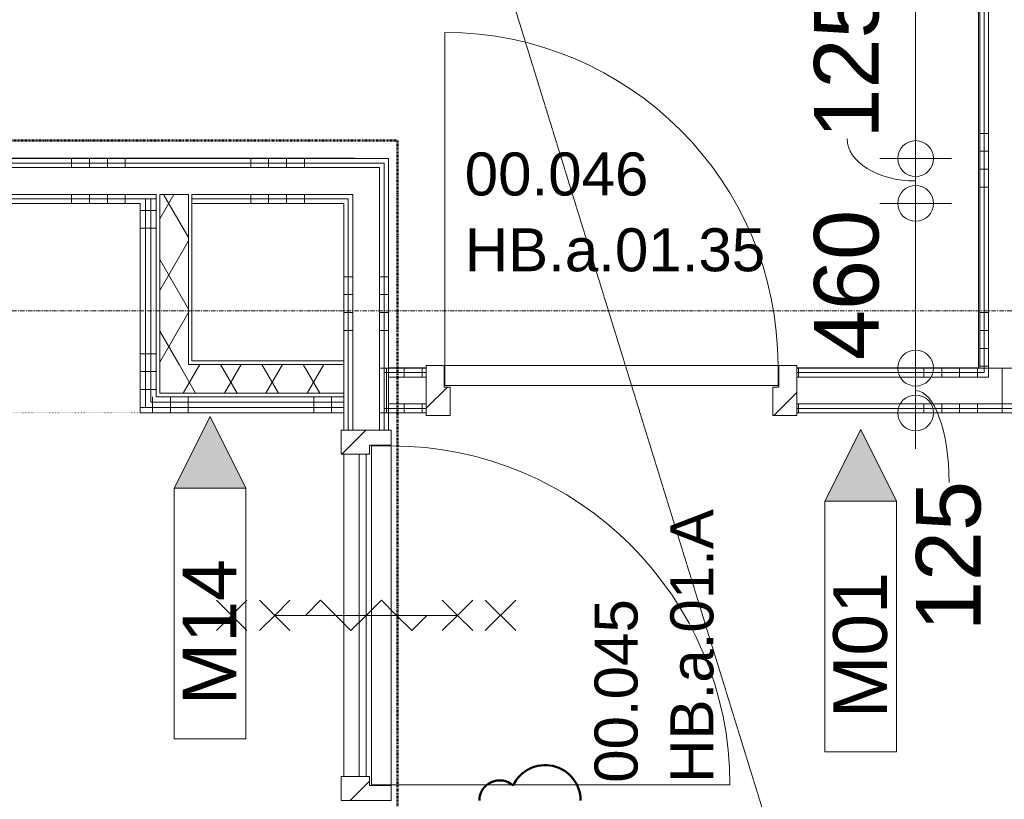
# Model space of a CAD drawing. Header units: millimetres. Extents: x 522 to 75900, y -25803 to 58941.
# Tile 46 of 134: x 23890 to 26639, y 26637 to 28813. Entities that reach past the tile are written whole.
import ezdxf

# ---------------------------------------------------------------- set-up
doc = ezdxf.new("R2010")
doc.units = ezdxf.units.MM
for name, pattern in [('BE_Brand', [10, 5, -2, 1, -2]), ('Dash', [6.35, 3.175, -3.175]), ('Dot', [4.7625, 0, -4.7625]), ('Dot 2mm', [2, 0, -2]), ('Grid Line', [22.225, 12.7, -3.175, 3.175, -3.175]), ('Streep 1_1', [2, 1, -1])]:
    doc.linetypes.add(name, pattern=pattern)
for name, color, linetype, lineweight in [('00_Algemeen', 7, 'Dot', 9), ('00_Algemeen-100', 7, 'Continuous', 9), ('22_Metselwerk', 7, 'Continuous', 9), ('30_Kozijnen-ramen-deuren', 7, 'Continuous', 9), ('42_Dekvloeren en vloersystemen', 7, 'Continuous', 9)]:
    doc.layers.add(name, color=color, linetype=linetype, lineweight=lineweight)
doc.styles.add('Arial', font='arial.ttf', dxfattribs={"height": 180})
doc.styles.add('Arial_3', font='arial.ttf', dxfattribs={"height": 150})
doc.styles.add('Arial_4', font='arial.ttf', dxfattribs={"height": 120})
doc.dimstyles.new('1_8mm_continuous_mm_zwart', dxfattribs={"dimscale": 304.8, "dimtxt": 183.646692, "dimasz": 0.328084, "dimexe": 0.328084, "dimexo": 0.0625, "dimgap": 0.164042, "dimtad": 1, "dimdec": 0, "dimzin": 0, "dimdsep": 46, "dimtxsty": 'Arial', "dimblk1": 'DOTBLANK', "dimblk2": 'DOTBLANK', "dimsah": 1, "dimcen": 0.09, "dimdle": 0.328084, "dimazin": 0, "dimtfac": 1, "dimtdec": 4, "dimtix": 1, "dimtmove": 0, "dimatfit": 3, "dimfxl": 0.328084, "dimfxlon": 1, "dimtvp": 1, "dimtolj": 1, "dimtzin": 0, "dimarcsym": 2})
doc.dimstyles.new('1_8mm_continuous_mm_zwart_1', dxfattribs={"dimscale": 304.8, "dimtxt": 183.646692, "dimasz": 0.328084, "dimexe": 0.328084, "dimexo": 0.0625, "dimgap": 0.164042, "dimtad": 1, "dimdec": 0, "dimzin": 0, "dimdsep": 46, "dimtxsty": 'Arial', "dimblk1": 'DOTBLANK', "dimblk2": 'DOTBLANK', "dimsah": 1, "dimcen": 0.09, "dimdle": 0.328084, "dimazin": 0, "dimtfac": 1, "dimtdec": 4, "dimtix": 1, "dimtmove": 2, "dimatfit": 3, "dimfxl": 0.328084, "dimfxlon": 1, "dimtvp": 1, "dimtolj": 1, "dimtzin": 0, "dimarcsym": 2})
doc.dimstyles.new('1_8mm_continuous_mm_zwart_2', dxfattribs={"dimscale": 304.8, "dimtxt": 183.646692, "dimasz": 0.328084, "dimexe": 0.328084, "dimexo": 0.0625, "dimgap": 0.164042, "dimtad": 1, "dimdec": 0, "dimzin": 0, "dimdsep": 46, "dimtxsty": 'Arial', "dimblk1": 'DOTBLANK', "dimblk2": 'DOTBLANK', "dimsah": 1, "dimcen": 0.09, "dimdle": 0.328084, "dimazin": 0, "dimtfac": 1, "dimtdec": 4, "dimtix": 1, "dimtmove": 1, "dimatfit": 3, "dimfxl": 0.328084, "dimfxlon": 1, "dimtvp": 1, "dimtolj": 1, "dimtzin": 0, "dimarcsym": 2})
pattern_1 = [(270, (28831.25, 27840), (500, 3e-14), []), (270, (28781.25, 27840), (500, 3e-14), []), (270, (28731.25, 27840), (500, 3e-14), []), (270, (28681.25, 27840), (500, 3e-14), [])]
pattern_2 = [(180, (26695, 29345), (-6e-14, -500), []), (180, (26695, 29395), (-6e-14, -500), []), (180, (26695, 29445), (-6e-14, -500), []), (180, (26695, 29495), (-6e-14, -500), [])]
pattern_3 = [(270, (23185, 28425), (500, 3e-14), []), (270, (23135, 28425), (500, 3e-14), []), (270, (23085, 28425), (500, 3e-14), []), (270, (23035, 28425), (500, 3e-14), [])]
pattern_4 = [(90, (24710.7, 27715), (-500, 3e-14), []), (90, (24760.7, 27715), (-500, 3e-14), []), (90, (24810.7, 27715), (-500, 3e-14), []), (90, (24860.7, 27715), (-500, 3e-14), [])]
pattern_5 = [(0, (24226.35, 27880), (0, 500), []), (0, (24226.35, 27830), (0, 500), []), (0, (24226.35, 27780), (0, 500), []), (0, (24226.35, 27730), (0, 500), [])]
pattern_6 = [(270, (25563.75, 27840), (500, 3e-14), []), (270, (25513.75, 27840), (500, 3e-14), []), (270, (25463.75, 27840), (500, 3e-14), []), (270, (25413.75, 27840), (500, 3e-14), [])]
pattern_7 = [(9e-14, (24795, 26095), (-8e-13, 500), []), (9e-14, (24795, 26045), (-8e-13, 500), []), (9e-14, (24795, 25995), (-8e-13, 500), []), (9e-14, (24795, 25945), (-8e-13, 500), [])]

# ---------------------------------------------------------------- blocks, each defined once
blk = doc.blocks.new('32_HB_a - 01_35_1034x2400_125mm-9732375-100 - Plattegrond - Begane grond')
at = {"layer": '30_Kozijnen-ramen-deuren', "true_color": 0xc0c0c0}
h = blk.add_hatch(dxfattribs=at)
h.set_pattern_fill('FP_73', color=9, style=0, pattern_type=2)
h.set_pattern_definition([(225, (25542.1, 27789), (70.71068, -70.71068), [])])
h.paths.add_polyline_path([(449.8, 81), (449.8, 2), (466.8, 2), (466.8, -58), (516.8, -58), (516.8, 81)], flags=0)
h.paths.add_polyline_path([(-517.2, 81), (-517.2, -58), (-467.2, -58), (-467.2, 2), (-450.2, 2), (-450.2, 81)], flags=0)
at = {"layer": '30_Kozijnen-ramen-deuren'}
for p, q in [((-517.2, 81), (-450.2, 81)), ((-517.2, -58), (-517.2, 81)), ((-450.2, 81), (-450.2, 2)), ((449.8, 81), (516.8, 81)), ((449.8, 2), (449.8, 81)), ((516.8, 81), (516.8, -58)), ((-467.2, 2), (-467.2, -58)), ((-450.2, 2), (-467.2, 2)), ((466.8, 2), (449.8, 2)), ((466.8, -58), (466.8, 2)), ((-467.2, -58), (-517.2, -58)), ((516.8, -58), (466.8, -58))]:
    blk.add_line(p, q, dxfattribs=at)
blk = doc.blocks.new('32_DO_deurblad_HT_vlak - standaard-8605485-100 - Plattegrond - Begane grond')
at = {"layer": '30_Kozijnen-ramen-deuren'}
for p, q in [((-399.3, 930), (-399.3, 0)), ((508.1, 0), (512.1, 0))]:
    blk.add_line(p, q, dxfattribs=at)
at = {"layer": '30_Kozijnen-ramen-deuren', "lineweight": 18}
for p, q in [((530.7, 0), (-399.3, 0)), ((-399.3, 0), (-399.3, -55)), ((530.7, -55), (530.7, 0)), ((-399.3, -55), (530.7, -55))]:
    blk.add_line(p, q, dxfattribs=at)
at = {"layer": '30_Kozijnen-ramen-deuren', "linetype": 'Dash'}
blk.add_line((508.1, -55), (512.1, -55), dxfattribs=at)
at = {"layer": '30_Kozijnen-ramen-deuren'}
blk.add_arc((-399.3, 0), 930, 360, 90, dxfattribs=at)
blk = doc.blocks.new('32_HB_a - 01_A_1034x2400_125mm-9734108-100 - Plattegrond - Begane grond')
at = {"layer": '00_Algemeen', "linetype": 'Continuous', "true_color": 0xc0c0c0}
h = blk.add_hatch(dxfattribs=at)
h.set_pattern_fill('FP_356', color=9, style=0, pattern_type=2)
h.set_pattern_definition([(135, (27149.85, -24869), (-70.71068, -70.71068), [])])
h.paths.add_polyline_path([(516.8, 58), (474.8, 58), (474.8, -2), (449.8, -2), (449.8, -81), (516.8, -81)], flags=0)
h.paths.add_polyline_path([(-450.2, -2), (-475.2, -2), (-475.2, 58), (-517.2, 58), (-517.2, -81), (-450.2, -81)], flags=0)
at = {"layer": '00_Algemeen', "linetype": 'Continuous'}
for p, q in [((42.3, 321.1), (-42.6, 405.9)), ((-42.6, 321.1), (42.3, 405.9)), ((-0.2, 243.5), (-42.6, 285.9)), ((-0.2, 243.5), (42.3, 285.9)), ((-42.6, 201.1), (-0.2, 243.5)), ((42.3, 201.1), (-0.2, 243.5)), ((-0.2, 243.5), (-0.2, -266.5)), ((42.3, 115.8), (-0.2, 158.2)), ((-0.2, 73.4), (42.3, 115.8)), ((-42.6, 30.9), (-0.2, 73.4)), ((-0.2, -11.5), (-42.6, 30.9)), ((42.3, -53.9), (-0.2, -11.5)), ((-0.2, -96.4), (42.3, -53.9)), ((-42.6, -138.8), (-0.2, -96.4)), ((-0.2, -181.2), (-42.6, -138.8)), ((-42.6, -224.1), (-0.2, -266.5)), ((42.3, -224.1), (-0.2, -266.5)), ((-0.2, -266.5), (-42.6, -308.9)), ((-0.2, -266.5), (42.3, -308.9)), ((42.3, -344.1), (-42.6, -428.9)), ((-42.6, -344.1), (42.3, -428.9))]:
    blk.add_line(p, q, dxfattribs=at)
at = {"layer": '30_Kozijnen-ramen-deuren'}
for p, q in [((-517.2, 58), (-517.2, -81)), ((-475.2, 58), (-517.2, 58)), ((-475.2, -2), (-475.2, 58)), ((516.8, 58), (474.8, 58)), ((474.8, 58), (474.8, -2)), ((516.8, -81), (516.8, 58)), ((-450.2, -2), (-475.2, -2)), ((-450.2, -81), (-450.2, -2)), ((474.8, -2), (449.8, -2)), ((449.8, -2), (449.8, -81)), ((-517.2, -81), (-450.2, -81)), ((449.8, -81), (516.8, -81))]:
    blk.add_line(p, q, dxfattribs=at)
blk = doc.blocks.new('32_DO_deurblad_HT_vlak - standaard-8606172-100 - Plattegrond - Begane grond')
at = {"layer": '30_Kozijnen-ramen-deuren', "lineweight": 18}
for p, q in [((-407.3, 0), (-407.3, 55)), ((-407.3, 55), (538.7, 55)), ((538.7, 55), (538.7, 0)), ((538.7, 0), (-407.3, 0))]:
    blk.add_line(p, q, dxfattribs=at)
at = {"layer": '30_Kozijnen-ramen-deuren', "linetype": 'Dash'}
blk.add_line((519, 55), (523, 55), dxfattribs=at)
at = {"layer": '30_Kozijnen-ramen-deuren'}
for p, q in [((-407.3, -946), (-407.3, 0)), ((519, 0), (523, 0))]:
    blk.add_line(p, q, dxfattribs=at)
blk.add_arc((-407.3, 0), 946, 270, 0, dxfattribs=at)
blk = doc.blocks.new('00_TAG-WA_wall tag_BAR - Type Mark_7x2_rotate-7455555-100 - Plattegrond - Begane grond')
at = {"layer": '00_Algemeen', "linetype": 'Continuous'}
blk.add_hatch(color=256, dxfattribs=at).paths.add_polyline_path([(0, 9), (1, 7), (-1, 7)], flags=0)
for p, q in [((0, 9), (-1, 7)), ((1, 7), (0, 9)), ((-1, 7), (1, 7)), ((-1, 7), (-1, 0)), ((1, 7), (-1, 7)), ((1, 0), (1, 7)), ((-1, 0), (1, 0))]:
    blk.add_line(p, q, dxfattribs=at)
blk = doc.blocks.new('DIMBLOCK114-100 - Plattegrond - Begane grond')
at = {"layer": '00_Algemeen-100', "transparency": 16777216}
for p, q in [((26291.3, 30450), (26491.3, 30450)), ((26391.3, 30450), (26291.3, 30450)), ((26391.3, 30450), (26391.3, 28425)), ((26291.3, 28425), (26491.3, 28425)), ((26391.3, 28425), (26291.3, 28425))]:
    blk.add_line(p, q, dxfattribs=at)
for centre in [(26391.3, 30450), (26391.3, 28425)]:
    blk.add_circle(centre, 50, dxfattribs=at)
at = {"layer": '00_Algemeen-100', "color": 0, "transparency": 16777216, "insert": (26360.5, 29294.8), "char_height": 180, "width": 664.518, "attachment_point": 1, "rotation": 90, "line_spacing_factor": 0.941778, "style": 'Arial'}
blk.add_mtext('2025', dxfattribs=at)
blk = doc.blocks.new('_DotBlank')
at = {"color": 0, "linetype": 'ByBlock', "lineweight": -2}
blk.add_line((-0.5, 0), (-1, 0), dxfattribs=at)
blk.add_circle((0, 0), 0.5, dxfattribs=at)
blk = doc.blocks.new('DIMBLOCK115-100 - Plattegrond - Begane grond')
at = {"layer": '00_Algemeen-100', "transparency": 16777216}
for p, q in [((26291.3, 28425), (26491.3, 28425)), ((26391.3, 28425), (26291.3, 28425)), ((26391.3, 28425), (26391.3, 28300)), ((26291.3, 28300), (26491.3, 28300)), ((26391.3, 28300), (26291.3, 28300))]:
    blk.add_line(p, q, dxfattribs=at)
for centre in [(26391.3, 28425), (26391.3, 28300)]:
    blk.add_circle(centre, 50, dxfattribs=at)
blk.add_ellipse((26391.3, 28480.5), major_axis=(191.3, 0), ratio=0.616939, start_param=3.141593, end_param=4.712389, dxfattribs=at)
at = {"layer": '00_Algemeen-100', "color": 0, "transparency": 16777216, "insert": (26107.6, 28480.5), "char_height": 180, "width": 498.389, "attachment_point": 1, "rotation": 90, "line_spacing_factor": 0.941778, "style": 'Arial'}
blk.add_mtext('125', dxfattribs=at)
blk = doc.blocks.new('DIMBLOCK116-100 - Plattegrond - Begane grond')
at = {"layer": '00_Algemeen-100', "transparency": 16777216}
for p, q in [((26291.3, 28300), (26491.3, 28300)), ((26391.3, 28300), (26291.3, 28300)), ((26391.3, 28300), (26391.3, 27840)), ((26491.3, 27840), (26291.3, 27840)), ((26391.3, 27840), (26491.3, 27840))]:
    blk.add_line(p, q, dxfattribs=at)
for centre in [(26391.3, 28300), (26391.3, 27840)]:
    blk.add_circle(centre, 50, dxfattribs=at)
at = {"layer": '00_Algemeen-100', "color": 0, "transparency": 16777216, "insert": (26107.6, 27862.3), "char_height": 180, "width": 498.389, "attachment_point": 1, "rotation": 90, "line_spacing_factor": 0.941778, "style": 'Arial'}
blk.add_mtext('460', dxfattribs=at)
blk = doc.blocks.new('DIMBLOCK117-100 - Plattegrond - Begane grond')
at = {"layer": '00_Algemeen-100', "transparency": 16777216}
for p, q in [((26491.3, 27840), (26291.3, 27840)), ((26391.3, 27840), (26391.3, 27615)), ((26391.3, 27840), (26491.3, 27840)), ((26491.3, 27715), (26291.3, 27715)), ((26391.3, 27715), (26491.3, 27715))]:
    blk.add_line(p, q, dxfattribs=at)
for centre in [(26391.3, 27840), (26391.3, 27715)]:
    blk.add_circle(centre, 50, dxfattribs=at)
blk.add_ellipse((26391.3, 27521.1), major_axis=(0, 256.4), ratio=0.364252, start_param=4.712389, end_param=6.283185, dxfattribs=at)
at = {"layer": '00_Algemeen-100', "color": 0, "transparency": 16777216, "insert": (26392.3, 27105.8), "char_height": 180, "width": 498.389, "attachment_point": 1, "rotation": 90, "line_spacing_factor": 0.941778, "style": 'Arial'}
blk.add_mtext('125', dxfattribs=at)
blk = doc.blocks.new('Family - ___-11237577-100 - Plattegrond - Begane grond')
at = {"layer": '00_Algemeen', "color": 1, "linetype": 'Continuous', "lineweight": 50, "true_color": 0xff0000}
for centre, radius, start, end in [((25357.1, 26633), 98.9, 0, 154.7912), ((25230, 26633), 56.5, 48.1897, 180)]:
    blk.add_arc(centre, radius, start, end, dxfattribs=at)

msp = doc.modelspace()

# ---------------------------------------------------------------- hatches: boundary and pattern name
at = {"layer": '22_Metselwerk', "true_color": 0x808080}
h = msp.add_hatch(dxfattribs=at)
h.set_pattern_fill('FP_29', color=8, angle=270, style=0, pattern_type=2)
h.set_pattern_definition(pattern_2)
h.paths.add_polyline_path([(26582.5, 27840), (26582.5, 30450), (26570, 30450), (26570, 27840)], flags=0)
h = msp.add_hatch(dxfattribs=at)
h.set_pattern_fill('FP_29', color=8, angle=270, style=0, pattern_type=2)
h.set_pattern_definition(pattern_2)
h.paths.add_polyline_path([(26595, 27827.5), (26595, 30450), (26582.5, 30450), (26582.5, 27827.5)], flags=0)
h = msp.add_hatch(dxfattribs=at)
h.set_pattern_fill('FP_166', color=8, angle=-90, style=0, pattern_type=2)
h.set_pattern_definition(pattern_3)
h.paths.add_polyline_path([(21962.5, 28412.5), (24920, 28412.5), (24920, 28425), (21962.5, 28425)], flags=0)
h = msp.add_hatch(dxfattribs=at)
h.set_pattern_fill('FP_166', color=8, angle=-90, style=0, pattern_type=2)
h.set_pattern_definition(pattern_3)
h.paths.add_polyline_path([(24895, 28400), (24907.5, 28400), (24907.5, 28412.5), (21950, 28412.5), (21950, 28400), (24739.7, 28400)], flags=0)
h = msp.add_hatch(dxfattribs=at)
h.set_pattern_fill('FP_398', color=8, angle=-90, style=0, pattern_type=2)
h.set_pattern_definition(pattern_7)
h.paths.add_polyline_path([(24907.5, 24277.5), (24907.5, 26422.5), (24895, 26422.5), (24895, 24277.5)], flags=0)
h.paths.add_polyline_path([(24896.1, 26428.8), (24907.5, 26428.8), (24907.5, 26476.2), (24895, 26476.2), (24895, 26428.8)], flags=0)
h.paths.add_polyline_path([(24907.5, 26482.5), (24907.5, 26633), (24895, 26633), (24895.8, 26482.5)], flags=0)
h.paths.add_polyline_path([(24907.5, 27667), (24907.5, 28400), (24895, 28400), (24895, 27667)], flags=0)
h = msp.add_hatch(dxfattribs=at)
h.set_pattern_fill('FP_398', color=8, angle=-90, style=0, pattern_type=2)
h.set_pattern_definition(pattern_7)
h.paths.add_polyline_path([(24907.5, 24290), (24920, 24290), (24918.9, 26422.5), (24907.5, 26422.5), (24907.5, 24480.5)], flags=0)
h.paths.add_polyline_path([(24907.5, 26428.8), (24920, 26428.8), (24919.2, 26476.2), (24907.5, 26476.2), (24907.5, 26459.3)], flags=0)
h.paths.add_polyline_path([(24907.5, 26482.5), (24920, 26482.5), (24920, 26633), (24907.5, 26633)], flags=0)
h.paths.add_polyline_path([(24920, 27667), (24920, 28412.5), (24907.5, 28412.5), (24907.5, 27667)], flags=0)
h = msp.add_hatch(dxfattribs=at)
h.set_pattern_fill('FP_166', color=8, angle=-90, style=0, pattern_type=2)
h.set_pattern_definition(pattern_3)
h.paths.add_polyline_path([(21850, 28300), (24241.4, 28300), (24241.4, 28312.5), (21850, 28312.5)], flags=0)
h.paths.add_polyline_path([(24807.5, 28300), (24807.5, 28312.5), (24371.4, 28312.5), (24371.4, 28300), (24795, 28300)], flags=0)
h = msp.add_hatch(dxfattribs=at)
h.set_pattern_fill('FP_166', color=8, angle=-90, style=0, pattern_type=2)
h.set_pattern_definition(pattern_3)
h.paths.add_polyline_path([(21862.5, 28312.5), (24271.4, 28312.5), (24271.4, 28325), (21862.5, 28325)], flags=0)
h.paths.add_polyline_path([(24820, 28312.5), (24820, 28325), (24371.4, 28325), (24371.4, 28312.5), (24807.5, 28312.5)], flags=0)
h = msp.add_hatch(dxfattribs=at)
h.set_pattern_fill('FP_175', color=8, angle=-90, style=0, pattern_type=2)
h.set_pattern_definition(pattern_5)
h.paths.add_polyline_path([(24256.4, 27745), (24256.4, 28312.5), (24241.4, 28312.5), (24241.4, 27745)], flags=0)
h = msp.add_hatch(dxfattribs=at)
h.set_pattern_fill('FP_175', color=8, angle=-90, style=0, pattern_type=2)
h.set_pattern_definition(pattern_5)
h.paths.add_polyline_path([(24271.4, 27760), (24271.4, 28312.5), (24256.4, 28312.5), (24256.4, 27760)], flags=0)
at = {"layer": '22_Metselwerk'}
h = msp.add_hatch(dxfattribs=at)
h.set_pattern_fill('FP_2', color=256, angle=240, style=0, pattern_type=2)
h.set_pattern_definition([(60, (0, 0), (-86.60254, 50), []), (120, (0, 0), (-86.60254, -50), [])])
h.paths.add_polyline_path([(24361.4, 27850), (24361.4, 28325), (24281.4, 28325), (24281.4, 27850), (24333.5, 27850)], flags=0)
at = {"layer": '22_Metselwerk', "true_color": 0x808080}
h = msp.add_hatch(dxfattribs=at)
h.set_pattern_fill('FP_398', color=8, angle=-90, style=0, pattern_type=2)
h.set_pattern_definition(pattern_7)
h.paths.add_polyline_path([(24807.5, 24190), (24820, 24190), (24820, 26633), (24807.5, 26633), (24807.5, 24207)], flags=0)
h.paths.add_polyline_path([(24820, 27667), (24820, 28312.5), (24807.5, 28312.5), (24807.5, 27667)], flags=0)
h = msp.add_hatch(dxfattribs=at)
h.set_pattern_fill('FP_175', color=8, angle=-90, style=0, pattern_type=2)
h.set_pattern_definition(pattern_5)
h.paths.add_polyline_path([(24241.4, 27730), (24241.4, 28300), (24226.4, 28300), (24226.4, 27730)], flags=0)
h = msp.add_hatch(dxfattribs=at)
h.set_pattern_fill('FP_398', color=8, angle=-90, style=0, pattern_type=2)
h.set_pattern_definition(pattern_7)
h.paths.add_polyline_path([(24795, 24177.5), (24807.5, 24177.5), (24807.5, 26633), (24795, 26633), (24795, 24190)], flags=0)
h.paths.add_polyline_path([(24807.5, 27667), (24807.5, 28300), (24795, 28300), (24795, 27667)], flags=0)
at = {"layer": '22_Metselwerk'}
h = msp.add_hatch(dxfattribs=at)
h.set_pattern_fill('FP_9', color=256, angle=-120, style=0, pattern_type=2)
h.set_pattern_definition([(60, (0, 0), (-86.60254, 50), []), (120, (0, 0), (-86.60254, -50), [])])
h.paths.add_polyline_path([(24739.7, 27770), (24795, 27770), (24795, 27850), (24281.4, 27850), (24281.4, 27770), (24333.5, 27770)], flags=0)
at = {"layer": '22_Metselwerk', "true_color": 0x808080}
h = msp.add_hatch(dxfattribs=at)
h.set_pattern_fill('FP_220', color=8, angle=-90, style=0, pattern_type=2)
h.set_pattern_definition(pattern_6)
h.paths.add_polyline_path([(24907.5, 27727.5), (24907.5, 27827.5), (25025.2, 27827.5), (25025.2, 27840), (24895, 27840), (24895, 27727.5)], flags=0)
h.paths.add_polyline_path([(26567.4, 27827.5), (26582.5, 27827.5), (26582.5, 27840), (26059.2, 27840), (26059.2, 27827.5), (26364.4, 27827.5)], flags=0)
h = msp.add_hatch(dxfattribs=at)
h.set_pattern_fill('FP_220', color=8, angle=-90, style=0, pattern_type=2)
h.set_pattern_definition(pattern_6)
h.paths.add_polyline_path([(24920, 27740), (24920, 27815), (25025.2, 27815), (25025.2, 27827.5), (24907.5, 27827.5), (24907.5, 27740)], flags=0)
h.paths.add_polyline_path([(26595, 27815), (26595, 27827.5), (26059.2, 27827.5), (26059.2, 27815), (26567.4, 27815)], flags=0)
h = msp.add_hatch(dxfattribs=at)
h.set_pattern_fill('FP_167', color=8, angle=-90, style=0, pattern_type=2)
h.set_pattern_definition(pattern_4)
h.paths.add_polyline_path([(24333.5, 27745), (24795, 27745), (24795, 27760), (24256.4, 27760), (24256.4, 27745)], flags=0)
h = msp.add_hatch(dxfattribs=at)
h.set_pattern_fill('FP_167', color=8, angle=-90, style=0, pattern_type=2)
h.set_pattern_definition(pattern_4)
h.paths.add_polyline_path([(24333.5, 27730), (24795, 27730), (24795, 27745), (24241.4, 27745), (24241.4, 27730)], flags=0)
h = msp.add_hatch(dxfattribs=at)
h.set_pattern_fill('FP_220', color=8, angle=-90, style=0, pattern_type=2)
h.set_pattern_definition(pattern_6)
h.paths.add_polyline_path([(24907.5, 27727.5), (25025.2, 27727.5), (25025.2, 27740), (24907.5, 27740)], flags=0)
h.paths.add_polyline_path([(26567.4, 27727.5), (26632.5, 27727.5), (26632.5, 27740), (26059.2, 27740), (26059.2, 27727.5), (26364.4, 27727.5)], flags=0)
h = msp.add_hatch(dxfattribs=at)
h.set_pattern_fill('FP_26', color=8, angle=-90, style=0, pattern_type=2)
h.set_pattern_definition(pattern_1)
h.paths.add_polyline_path([(31238.4, 27727.5), (31430, 27727.5), (31430, 27740), (30234, 27740), (30234, 27727.5), (31035.3, 27727.5)], flags=0)
h.paths.add_polyline_path([(26770.5, 27727.5), (27891, 27727.5), (27891, 27740), (26632.5, 27740), (26632.5, 27727.5)], flags=0)
h.paths.add_polyline_path([(29004.5, 27727.5), (29200, 27727.5), (29200, 27740), (28925, 27740), (28925, 27727.5)], flags=0)
h = msp.add_hatch(dxfattribs=at)
h.set_pattern_fill('FP_167', color=8, angle=-90, style=0, pattern_type=2)
h.set_pattern_definition(pattern_4)
h.paths.add_polyline_path([(24333.5, 27715), (24795, 27715), (24795, 27730), (24226.4, 27730), (24226.4, 27715)], flags=0)
h = msp.add_hatch(dxfattribs=at)
h.set_pattern_fill('FP_220', color=8, angle=-90, style=0, pattern_type=2)
h.set_pattern_definition(pattern_6)
h.paths.add_polyline_path([(26567.4, 27715), (26632.5, 27715), (26632.5, 27727.5), (26059.2, 27727.5), (26059.2, 27715), (26364.4, 27715)], flags=0)
h.paths.add_polyline_path([(24942.8, 27715), (25025.2, 27715), (25025.2, 27727.5), (24895, 27727.5), (24895, 27715)], flags=0)
h = msp.add_hatch(dxfattribs=at)
h.set_pattern_fill('FP_26', color=8, angle=-90, style=0, pattern_type=2)
h.set_pattern_definition(pattern_1)
h.paths.add_polyline_path([(28925, 27715), (29200, 27715), (29200, 27727.5), (28925, 27727.5)], flags=0)
h.paths.add_polyline_path([(26770.5, 27715), (27891, 27715), (27891, 27727.5), (26632.5, 27727.5), (26632.5, 27715)], flags=0)
h.paths.add_polyline_path([(31238.4, 27715), (31430, 27715), (31430, 27727.5), (30234, 27727.5), (30234, 27715), (31035.3, 27715)], flags=0)

# ---------------------------------------------------------------- linework, layer by layer
at = {"layer": '00_Algemeen', "linetype": 'Streep 1_1'}
msp.add_line((31253.8, 9490), (25210, 29048.3), dxfattribs=at)
at = {"layer": '00_Algemeen', "color": 82, "linetype": 'BE_Brand', "lineweight": 50, "true_color": 0x46cc0d}
for p, q in [((22025, 28475), (24945, 28475)), ((24945, 28475), (24945, 21475))]:
    msp.add_line(p, q, dxfattribs=at)
at = {"layer": '00_Algemeen', "color": 16, "linetype": 'Grid Line', "true_color": 0x800000}
msp.add_line((5155.6, 28000), (57181.4, 28000), dxfattribs=at)
at = {"layer": '00_Algemeen', "linetype": 'Continuous'}
for p, q in [((26570, 27840), (26695, 27840)), ((26632.5, 27714), (26632.5, 27840))]:
    msp.add_line(p, q, dxfattribs=at)
at = {"layer": '00_Algemeen', "linetype": 'Dot 2mm'}
msp.add_line((21325, 27715), (24225, 27715), dxfattribs=at)
at = {"layer": '22_Metselwerk'}
for p, q in [((26570, 30450), (26570, 27840)), ((26582.5, 30450), (26582.5, 27827.5)), ((26595, 30450), (26595, 27815)), ((24920, 28425), (21975, 28425)), ((24920, 27667), (24920, 28425)), ((21950, 28400), (24895, 28400)), ((21962.5, 28412.5), (24907.5, 28412.5)), ((24895, 28400), (24895, 27667)), ((24907.5, 28412.5), (24907.5, 27667)), ((21862.5, 28312.5), (24271.4, 28312.5)), ((21875, 28325), (24271.4, 28325)), ((24241.4, 28312.5), (24241.4, 27730)), ((24256.4, 28312.5), (24256.4, 27745)), ((24271.4, 28325), (24271.4, 27760)), ((24281.4, 28325), (24361.4, 28325)), ((24281.4, 28325), (24281.4, 27770)), ((24361.4, 28325), (24361.4, 27850)), ((24371.4, 28325), (24820, 28325)), ((24371.4, 27860), (24371.4, 28325)), ((24371.4, 28312.5), (24807.5, 28312.5)), ((24807.5, 28312.5), (24807.5, 27667)), ((24820, 28325), (24820, 27667)), ((21850, 28300), (24226.4, 28300)), ((24226.4, 28300), (24226.4, 27715)), ((24371.4, 28300), (24795, 28300)), ((24795, 28300), (24795, 27667)), ((24361.4, 27850), (24795, 27850)), ((24795, 27860), (24371.4, 27860)), ((25025.2, 27840), (24895, 27840)), ((24907.5, 27827.5), (25025.2, 27827.5)), ((24920, 27815), (25025.2, 27815)), ((25025.2, 27715), (25025.2, 27840)), ((26570, 27840), (26059.2, 27840)), ((26059.2, 27840), (26059.2, 27715)), ((26059.2, 27827.5), (26582.5, 27827.5)), ((26059.2, 27815), (26595, 27815)), ((24271.4, 27760), (24795, 27760)), ((24281.4, 27770), (24795, 27770)), ((24256.4, 27745), (24795, 27745)), ((24920, 27740), (25025.2, 27740)), ((26059.2, 27740), (27891, 27740)), ((24226.4, 27715), (24795, 27715)), ((24241.4, 27730), (24795, 27730)), ((24895, 27715), (25025.2, 27715)), ((24907.5, 27727.5), (25025.2, 27727.5)), ((26059.2, 27727.5), (27891, 27727.5)), ((26059.2, 27715), (27891, 27715)), ((24795, 27667), (24920, 27667))]:
    msp.add_line(p, q, dxfattribs=at)
at = {"layer": '42_Dekvloeren en vloersystemen', "color": 7, "true_color": 0xffffff}
for p, q in [((26566.5, 27841), (26566.5, 30449)), ((21976, 28426), (24826.2, 28426)), ((24920, 27841), (25025.2, 27841)), ((25075.2, 27841), (25077.2, 27841)), ((26007.2, 27841), (26009.2, 27841)), ((26059.2, 27841), (26566.5, 27841)), ((25077.2, 27792), (25075.2, 27792)), ((26009.2, 27792), (26007.2, 27792)), ((24795, 26700), (24795, 27600)), ((24837.7, 27600), (24837.7, 26700)), ((24857.5, 27600), (24857.5, 26700))]:
    msp.add_line(p, q, dxfattribs=at)

# ---------------------------------------------------------------- block references
at = {"layer": '00_Algemeen', "linetype": 'Continuous', "xscale": 99.99999999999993, "yscale": 99.99999999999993, "zscale": 99.99999999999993}
for p in [(24421.9, 26804.9), (26238.2, 26768.9)]:
    msp.add_blockref('00_TAG-WA_wall tag_BAR - Type Mark_7x2_rotate-7455555-100 - Plattegrond - Begane grond', p, dxfattribs=at)
at = {"layer": '00_Algemeen', "color": 1, "linetype": 'Continuous', "lineweight": 50, "true_color": 0xff0000}
msp.add_blockref('Family - ___-11237577-100 - Plattegrond - Begane grond', (0, 0), dxfattribs=at)
at = {"layer": '30_Kozijnen-ramen-deuren'}
msp.add_blockref('32_DO_deurblad_HT_vlak - standaard-8605485-100 - Plattegrond - Begane grond', (25476.5, 27847), dxfattribs=at)
for name, p, rotation in [('32_HB_a - 01_35_1034x2400_125mm-9732375-100 - Plattegrond - Begane grond', (25542.1, 27789), 180), ('32_HB_a - 01_A_1034x2400_125mm-9734108-100 - Plattegrond - Begane grond', (24869, 27149.8), 269.9999999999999), ('32_DO_deurblad_HT_vlak - standaard-8606172-100 - Plattegrond - Begane grond', (24927, 27084.3), 89.99999999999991)]:
    msp.add_blockref(name, p, dxfattribs=dict(at, rotation=rotation))

# ---------------------------------------------------------------- texts
at = {"layer": '00_Algemeen', "linetype": 'Continuous', "char_height": 120, "attachment_point": 1, "style": 'Arial_4'}
for s, insert, width in [('00.046', (25132.6, 28442), 665.401), ('HB.a.01.35', (25132.6, 28230.4), 1090.295)]:
    msp.add_mtext(s, dxfattribs=dict(at, insert=insert, width=width))
at = {"layer": '00_Algemeen', "linetype": 'Continuous', "attachment_point": 1, "rotation": 90}
for s, insert, char_height, width, style in [('HB.a.01.A', (25706.6, 26682.5), 120, 994.092, 'Arial_4'), ('M14', (24344.9, 26898.9), 150, 505.063, 'Arial_3'), ('M01', (26161.1, 26863), 150, 505.063, 'Arial_3'), ('00.045', (25495, 26682.5), 120, 665.401, 'Arial_4')]:
    msp.add_mtext(s, dxfattribs=dict(at, insert=insert, char_height=char_height, width=width, style=style))

# ---------------------------------------------------------------- dimensions: what is measured, and where the dimension line sits
at = {"layer": '00_Algemeen', "linetype": 'Continuous'}
for base, p1, p2, dimstyle, override, picture, middle in [((26391.3, 28425), (26291.3, 30450), (26291.3, 28425), '1_8mm_continuous_mm_zwart_1', {"dimpost": '<>', "dimfxl": 2024.947792}, 'DIMBLOCK114-100 - Plattegrond - Begane grond', (26480.5, 29627.1)), ((26391.3, 28300), (26291.3, 28425), (26291.3, 28300), '1_8mm_continuous_mm_zwart_2', {"dimpost": '<>', "dimfxl": 125}, 'DIMBLOCK115-100 - Plattegrond - Begane grond', (26227.6, 28729.7)), ((26391.3, 27715), (26491.3, 27840), (26491.3, 27715), '1_8mm_continuous_mm_zwart_2', {"dimpost": '<>', "dimfxl": 125}, 'DIMBLOCK117-100 - Plattegrond - Begane grond', (26512.3, 27355))]:
    dim = msp.add_linear_dim(base=base, p1=p1, p2=p2, angle=90, dimstyle=dimstyle, override=override, dxfattribs=at)
    dim.commit()
    dim.dimension.update_dxf_attribs({"geometry": picture, "text_midpoint": middle, "dimtype": 160, "text_rotation": 90})
dim = msp.add_linear_dim(base=(26391.3, 27840), p1=(26291.3, 28300), p2=(26491.3, 27840), angle=90, dimstyle='1_8mm_continuous_mm_zwart', override={"dimpost": '<>', "dimfxl": 501.608816}, dxfattribs=at)
dim.commit()
dim.dimension.update_dxf_attribs({"geometry": 'DIMBLOCK116-100 - Plattegrond - Begane grond', "text_midpoint": (26249.4, 28070)})

doc.saveas('drawing.dxf')
